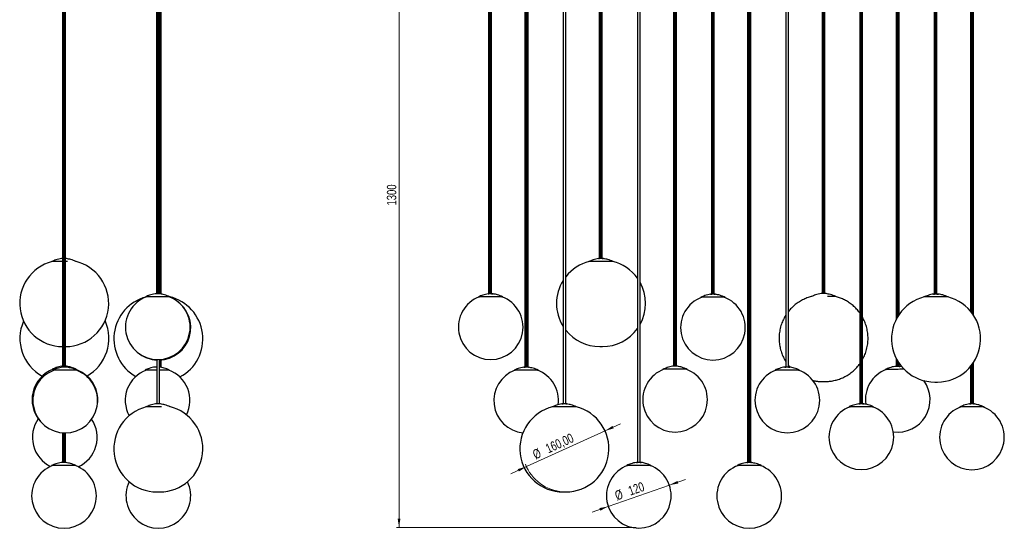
# Model space of a CAD drawing. Header units: millimetres. Extents: x 324 to 689, y 334 to 710.
# Tile 1 of 2: x 324 to 689, y 334 to 522. Entities that reach past the tile are written whole.
import ezdxf

# ---------------------------------------------------------------- set-up
doc = ezdxf.new("R2010")
doc.units = ezdxf.units.MM
doc.styles.add('SLDTEXTSTYLE0', font='TXT', dxfattribs={"width": 0.75})
doc.dimstyles.new('SLDDIMSTYLE0', dxfattribs={"dimtxt": 3.5, "dimasz": 3.302, "dimexe": 0, "dimexo": 0.0625, "dimgap": 0.875, "dimtad": 1, "dimdec": 0, "dimlfac": 5, "dimrnd": 1e-09, "dimzin": 12, "dimdsep": 46, "dimtxsty": 'SLDTEXTSTYLE0', "dimsah": 1, "dimcen": 0.09, "dimadec": 0, "dimazin": 3, "dimtfac": 1, "dimtdec": 0, "dimtofl": 0, "dimtmove": 0, "dimatfit": 3, "dimfxl": 0, "dimfrac": 2, "dimtolj": 1, "dimtzin": 12, "dimarcsym": 0})
doc.dimstyles.new('SLDDIMSTYLE2', dxfattribs={"dimtxt": 3.5, "dimasz": 3.302, "dimexe": 0, "dimexo": 0.0625, "dimgap": 0.875, "dimtad": 1, "dimdec": 0, "dimlfac": 5, "dimrnd": 1e-09, "dimzin": 12, "dimdsep": 46, "dimtxsty": 'SLDTEXTSTYLE0', "dimsah": 1, "dimcen": 0, "dimadec": 0, "dimazin": 3, "dimtfac": 1, "dimtmove": 0, "dimatfit": 3, "dimfxl": 0, "dimfrac": 2, "dimtolj": 1, "dimtzin": 12, "dimarcsym": 0})
doc.dimstyles.new('SLDDIMSTYLE3', dxfattribs={"dimtxt": 3.5, "dimasz": 3.302, "dimexe": 0, "dimexo": 0.0625, "dimgap": 0.875, "dimtad": 1, "dimlfac": 5, "dimrnd": 1e-09, "dimzin": 12, "dimdsep": 46, "dimtxsty": 'SLDTEXTSTYLE0', "dimsah": 1, "dimcen": 0, "dimadec": 0, "dimazin": 3, "dimtfac": 1, "dimtmove": 0, "dimatfit": 3, "dimfxl": 0, "dimfrac": 2, "dimtolj": 1, "dimtzin": 12, "dimarcsym": 0})

# ---------------------------------------------------------------- blocks, each defined once
blk = doc.blocks.new('_D')
at = {"color": 7, "linetype": 'Continuous', "lineweight": 0}
for p, q in [((489.4, 593.54), (464.04, 593.54)), ((465.04, 593.54), (465.04, 333.76)), ((552.95, 333.76), (464.04, 333.76))]:
    blk.add_line(p, q, dxfattribs=at)
at = {"color": 7, "linetype": 'Continuous', "lineweight": 18}
for points in [[(465.04, 593.54), (464.53, 590.24), (465.54, 590.24)], [(465.04, 333.76), (465.54, 337.06), (464.53, 337.06)]]:
    blk.add_solid(points, dxfattribs=at)
at = {"color": 7, "linetype": 'Continuous', "lineweight": 18, "insert": (460.52, 453.13), "char_height": 3.5, "attachment_point": 1, "rotation": 90, "style": 'SLDTEXTSTYLE0'}
blk.add_mtext('1300', dxfattribs=at)
blk = doc.blocks.new('_D_2')
at = {"color": 7, "linetype": 'Continuous', "lineweight": 0}
for p, q in [((565.28, 349.51), (571.28, 351.6)), ((542.62, 341.61), (565.28, 349.51)), ((542.62, 341.61), (536.63, 339.52))]:
    blk.add_line(p, q, dxfattribs=at)
at = {"color": 7, "linetype": 'Continuous', "lineweight": 18}
for points in [[(565.28, 349.51), (568.57, 350.11), (568.24, 351.07)], [(542.62, 341.61), (539.34, 341), (539.67, 340.04)]]:
    blk.add_solid(points, dxfattribs=at)
at = {"color": 7, "linetype": 'Continuous', "lineweight": 18, "char_height": 3.5, "attachment_point": 1, "rotation": 19.2185, "style": 'SLDTEXTSTYLE0'}
for s, insert in [('120', (549.67, 348.9)), ('%%c', (544.7, 347.11))]:
    blk.add_mtext(s, dxfattribs=dict(at, insert=insert))
blk = doc.blocks.new('_D_3')
at = {"color": 7, "linetype": 'Continuous', "lineweight": 0}
for p, q in [((512.28, 356.37), (541.42, 369.63)), ((541.42, 369.63), (547.2, 372.26)), ((512.28, 356.37), (506.5, 353.74))]:
    blk.add_line(p, q, dxfattribs=at)
at = {"color": 7, "linetype": 'Continuous', "lineweight": 18}
blk.add_arc((526.85, 363), 16.01, 200.8958, 266.4255, dxfattribs=at)
for points in [[(541.42, 369.63), (544.64, 370.53), (544.22, 371.46)], [(512.28, 356.37), (509.07, 355.46), (509.49, 354.54)]]:
    blk.add_solid(points, dxfattribs=at)
at = {"color": 7, "linetype": 'Continuous', "lineweight": 18, "char_height": 3.5, "attachment_point": 1, "rotation": 24.4703, "style": 'SLDTEXTSTYLE0'}
for s, insert in [('160,00', (518.96, 364.42)), ('%%c', (514.18, 362.19))]:
    blk.add_mtext(s, dxfattribs=dict(at, insert=insert))

msp = doc.modelspace()

# ---------------------------------------------------------------- linework, layer by layer
at = {"color": 7, "linetype": 'Continuous', "lineweight": 25}
for p, q in [((340.3096, 393.1985), (340.3096, 589.3385)), ((340.5109, 393.1985), (340.5109, 589.3385)), ((340.9118, 393.1985), (340.9118, 589.3385)), ((341.2774, 393.1985), (341.2774, 589.3385)), ((341.3935, 393.1985), (341.3935, 589.3385)), ((375.1665, 589.3385), (375.1665, 420.3806)), ((375.1762, 420.3806), (375.1762, 589.3385)), ((375.4082, 420.3806), (375.4082, 589.3385)), ((375.7865, 420.3806), (375.7865, 589.3385)), ((376.0894, 420.3806), (376.0894, 589.3385)), ((376.1395, 420.3806), (376.1395, 589.3385)), ((376.1492, 420.3806), (376.1492, 589.3385)), ((376.535, 420.3478), (376.535, 589.3385)), ((376.811, 420.287), (376.811, 589.3385)), ((498.3801, 420.3806), (498.3801, 589.3385)), ((498.6122, 420.3806), (498.6122, 589.3385)), ((498.9904, 420.3806), (498.9904, 589.3385)), ((499.2933, 420.3806), (499.2933, 589.3385)), ((499.3434, 420.3806), (499.3434, 589.3385)), ((511.8187, 393.1985), (511.8187, 589.3385)), ((512.02, 393.1985), (512.02, 589.3385)), ((512.4209, 393.1985), (512.4209, 589.3385)), ((512.7865, 393.1985), (512.7865, 589.3385)), ((512.9026, 393.1985), (512.9026, 589.3385)), ((525.9004, 589.3385), (525.9004, 379.602)), ((526.8831, 379.602), (526.8831, 589.3385)), ((539.3814, 433.4633), (539.3814, 589.3385)), ((539.5792, 433.4633), (539.5792, 589.3385)), ((539.9481, 433.4633), (539.9481, 589.3385)), ((540.2719, 433.4633), (540.2719, 589.3385)), ((540.361, 433.4633), (540.361, 589.3385)), ((553.4304, 589.3385), (553.4304, 357.9161)), ((554.4131, 357.9161), (554.4131, 589.3385)), ((566.9058, 393.5429), (566.9058, 589.3385)), ((567.0107, 393.5429), (567.0107, 589.3385)), ((567.3489, 393.5429), (567.3489, 589.3385)), ((567.7222, 393.5429), (567.7222, 589.3385)), ((567.912, 393.5429), (567.912, 589.3385)), ((580.9818, 420.2259), (580.9818, 589.3208)), ((581.2183, 420.2259), (581.2183, 589.3208)), ((581.5915, 420.2259), (581.5915, 589.3208)), ((581.8829, 420.2259), (581.8829, 589.3208)), ((581.9217, 420.2259), (581.9217, 589.3208)), ((594.4237, 357.8713), (594.4237, 589.3385)), ((594.6225, 357.8713), (594.6225, 589.3385)), ((595.0067, 357.8713), (595.0067, 589.3385)), ((595.3512, 357.8713), (595.3512, 589.3385)), ((595.4542, 357.8713), (595.4542, 589.3385)), ((608.4904, 589.3138), (608.4904, 393.271)), ((609.4731, 393.271), (609.4731, 589.3138)), ((622.0229, 420.5001), (622.0229, 589.3385)), ((622.2618, 420.5001), (622.2618, 589.3385)), ((622.6408, 420.5001), (622.6408, 589.3385)), ((622.9379, 420.5001), (622.9379, 589.3385)), ((622.9791, 420.5001), (622.9791, 589.3385)), ((635.9923, 379.649), (635.9923, 589.3385)), ((635.9953, 379.649), (635.9953, 589.3385)), ((636.2755, 379.649), (636.2755, 589.3385)), ((636.6688, 379.649), (636.6688, 589.3385)), ((636.9449, 379.649), (636.9449, 589.3385)), ((649.5362, 411.1906), (649.5362, 589.3341)), ((649.7905, 411.6542), (649.7905, 589.3341)), ((650.1824, 412.3051), (650.1824, 589.3341)), ((650.4824, 412.7603), (650.4824, 589.3341)), ((650.5147, 412.8073), (650.5147, 589.3341)), ((663.5673, 420.3297), (663.5673, 589.3385)), ((663.8033, 420.3297), (663.8033, 589.3385)), ((664.179, 420.3297), (664.179, 589.3385)), ((664.4743, 420.3297), (664.4743, 589.3385)), ((664.5162, 420.3297), (664.5162, 589.3385)), ((677.0199, 413.9222), (677.0199, 589.3385)), ((677.2194, 413.6759), (677.2194, 589.3385)), ((677.6018, 413.174), (677.6018, 589.3385)), ((677.9433, 412.6885), (677.9433, 589.3385)), ((678.0437, 412.538), (678.0437, 589.3385)), ((340.3426, 432.3633), (336.2666, 432.3633)), ((340.3096, 433.4633), (339.8566, 433.4633)), ((341.6766, 433.4633), (341.3935, 433.4633)), ((342.0786, 432.3633), (341.3935, 432.3633)), ((376.386, 420.3806), (374.566, 420.3806)), ((622.7516, 420.5001), (621.5589, 420.5001)), ((623.3789, 420.5001), (622.7516, 420.5001)), ((379.976, 419.2806), (370.976, 419.2806)), ((371.3139, 419.2806), (371.1859, 419.2297)), ((371.2859, 419.2297), (371.1859, 419.2297)), ((380.2053, 419.1259), (379.9976, 419.214)), ((380.1044, 419.2643), (380.0455, 419.2893)), ((380.2053, 419.1259), (380.1213, 419.1259)), ((618.1644, 419.4001), (617.9689, 419.4001)), ((626.9689, 419.4001), (623.8667, 419.4001)), ((539.4593, 400.85), (540.443, 400.85)), ((375.1665, 396.0283), (375.1665, 379.602)), ((376.1492, 379.602), (376.1492, 396.0353)), ((376.535, 393.2217), (376.535, 395.8892)), ((376.811, 393.1609), (376.811, 395.9093)), ((649.5362, 393.5148), (649.5362, 396.2586)), ((649.7905, 393.517), (649.7905, 395.7949)), ((650.1824, 393.5204), (650.1824, 395.144)), ((650.4824, 393.523), (650.4824, 394.6889)), ((650.5147, 393.5233), (650.5147, 394.6419)), ((677.9433, 379.5796), (677.9433, 394.7607)), ((678.0437, 379.5796), (678.0437, 394.9111)), ((337.5133, 392.4429), (336.3578, 392.4429)), ((345.6539, 392.0985), (336.6539, 392.0985)), ((340.3096, 393.5429), (339.9478, 393.5429)), ((342.0639, 393.1985), (340.2439, 393.1985)), ((341.7678, 393.5429), (341.3935, 393.5429)), ((345.3578, 392.4429), (344.859, 392.4429)), ((375.1665, 392.171), (370.9008, 392.171)), ((375.1665, 393.271), (374.4908, 393.271)), ((376.3108, 393.271), (376.1492, 393.271)), ((379.9008, 392.171), (376.1492, 392.171)), ((568.8067, 392.4429), (562.9089, 392.4429)), ((567.6916, 393.5429), (566.4989, 393.5429)), ((568.3189, 393.5429), (567.6916, 393.5429)), ((571.9089, 392.4429), (568.8067, 392.4429)), ((651.5194, 393.3684), (650.775, 393.5256)), ((677.0199, 379.5796), (677.0199, 393.527)), ((677.2194, 379.5796), (677.2194, 393.7732)), ((677.6018, 379.5796), (677.6018, 394.2751)), ((663.6966, 387.7165), (664.6803, 387.7165)), ((376.9968, 378.502), (371.1848, 378.502)), ((376.5948, 379.602), (374.7748, 379.602)), ((340.3426, 357.8713), (340.3426, 368.8738)), ((340.5414, 357.8713), (340.5414, 368.8604)), ((340.9256, 357.8713), (340.9256, 368.8438)), ((341.2701, 357.8713), (341.2701, 368.8394)), ((341.3731, 357.8713), (341.3731, 368.84)), ((341.6138, 357.8713), (339.7938, 357.8713)), ((345.2038, 356.7713), (336.2038, 356.7713)), ((375.2893, 346.9887), (376.273, 346.9887)), ((525.8703, 346.9887), (526.854, 346.9887))]:
    msp.add_line(p, q, dxfattribs=at)
at = {"color": 7, "linetype": 'Continuous', "lineweight": 25, "flags": 128}
for points in [[(541.349, 432.3633), (540.8019, 432.3633), (540.2413, 432.3633), (539.6762, 432.3633), (539.1155, 432.3633), (538.5679, 432.3633), (538.0421, 432.3633), (537.5464, 432.3633), (537.0887, 432.3633), (536.676, 432.3633), (536.3151, 432.3633), (536.0115, 432.3633), (535.77, 432.3633), (535.5945, 432.3633), (535.4876, 432.3633), (535.4512, 432.3633), (535.4512, 432.3633)], [(540.2339, 433.4633), (539.9787, 433.4633), (539.7213, 433.4633), (539.4826, 433.4633), (539.2818, 433.4633), (539.1352, 433.4633), (539.0548, 433.4633), (539.0469, 433.4633), (539.1124, 433.4633), (539.2457, 433.4633), (539.3814, 433.4633)], [(540.361, 433.4633), (540.4198, 433.4633), (540.6206, 433.4633), (540.7671, 433.4633), (540.8476, 433.4633), (540.8554, 433.4633), (540.79, 433.4633), (540.6566, 433.4633), (540.4661, 433.4633), (540.2339, 433.4633)], [(544.424, 432.3633), (544.4512, 432.3633), (544.4166, 432.3633), (544.3117, 432.3633), (544.138, 432.3633), (543.8982, 432.3633), (543.5962, 432.3633), (543.2368, 432.3633), (542.8255, 432.3633), (542.3688, 432.3633), (541.8741, 432.3633), (541.349, 432.3633)], [(499.3184, 420.3806), (499.0633, 420.3806), (498.8059, 420.3806), (498.5671, 420.3806), (498.3663, 420.3806), (498.2198, 420.3806), (498.1393, 420.3806), (498.1315, 420.3806), (498.1969, 420.3806), (498.3303, 420.3806), (498.3801, 420.3806)], [(499.3434, 420.3806), (499.5043, 420.3806), (499.7051, 420.3806), (499.8517, 420.3806), (499.9321, 420.3806), (499.94, 420.3806), (499.8745, 420.3806), (499.7412, 420.3806), (499.5506, 420.3806), (499.3184, 420.3806)], [(581.7368, 420.2259), (581.4816, 420.2259), (581.2243, 420.2259), (580.9855, 420.2259), (580.7847, 420.2259), (580.6382, 420.2259), (580.5577, 420.2259), (580.5499, 420.2259), (580.6153, 420.2259), (580.7487, 420.2259), (580.9392, 420.2259), (580.9818, 420.2259)], [(581.9217, 420.2259), (581.9227, 420.2259), (582.1235, 420.2259), (582.2701, 420.2259), (582.3505, 420.2259), (582.3584, 420.2259), (582.2929, 420.2259), (582.1596, 420.2259), (581.969, 420.2259), (581.7368, 420.2259)], [(664.4711, 420.3297), (664.216, 420.3297), (663.9586, 420.3297), (663.7198, 420.3297), (663.519, 420.3297), (663.3725, 420.3297), (663.292, 420.3297), (663.2842, 420.3297), (663.3496, 420.3297), (663.483, 420.3297), (663.5673, 420.3297)], [(664.5162, 420.3297), (664.657, 420.3297), (664.8578, 420.3297), (665.0044, 420.3297), (665.0848, 420.3297), (665.0927, 420.3297), (665.0273, 420.3297), (664.8939, 420.3297), (664.7033, 420.3297), (664.4711, 420.3297)], [(500.4336, 419.2806), (499.8864, 419.2806), (499.3259, 419.2806), (498.7608, 419.2806), (498.2, 419.2806), (497.6524, 419.2806), (497.1266, 419.2806), (496.6309, 419.2806), (496.1732, 419.2806), (495.7606, 419.2806), (495.3996, 419.2806), (495.096, 419.2806), (494.8545, 419.2806), (494.679, 419.2806), (494.5722, 419.2806), (494.5357, 419.2806), (494.5703, 419.2806), (494.6752, 419.2806), (494.8489, 419.2806), (494.8846, 419.2806)], [(503.1868, 419.2806), (503.2169, 419.2806), (503.3925, 419.2806), (503.4993, 419.2806), (503.5357, 419.2806), (503.5012, 419.2806), (503.3962, 419.2806), (503.2225, 419.2806), (502.9828, 419.2806), (502.6808, 419.2806), (502.3213, 419.2806), (501.91, 419.2806), (501.4534, 419.2806), (500.9586, 419.2806), (500.4336, 419.2806)], [(582.8519, 419.1259), (582.3048, 419.1259), (581.7443, 419.1259), (581.1792, 419.1259), (580.6184, 419.1259), (580.0708, 419.1259), (579.545, 419.1259), (579.0493, 419.1259), (578.5916, 419.1259), (578.179, 419.1259), (577.818, 419.1259), (577.5144, 419.1259), (577.2729, 419.1259), (577.0974, 419.1259), (576.9906, 419.1259), (576.9541, 419.1259), (576.9887, 419.1259), (577.0936, 419.1259), (577.2673, 419.1259), (577.303, 419.1259)], [(585.6052, 419.1259), (585.6353, 419.1259), (585.8108, 419.1259), (585.9177, 419.1259), (585.9541, 419.1259), (585.9196, 419.1259), (585.8146, 419.1259), (585.6409, 419.1259), (585.4012, 419.1259), (585.0992, 419.1259), (584.7397, 419.1259), (584.3284, 419.1259), (583.8718, 419.1259), (583.377, 419.1259), (582.8519, 419.1259)], [(665.5863, 419.2297), (665.0391, 419.2297), (664.4786, 419.2297), (663.9135, 419.2297), (663.3527, 419.2297), (662.8051, 419.2297), (662.2793, 419.2297), (661.7837, 419.2297), (661.3259, 419.2297), (660.9133, 419.2297), (660.5523, 419.2297), (660.2487, 419.2297), (660.0073, 419.2297), (659.8317, 419.2297), (659.7249, 419.2297), (659.6884, 419.2297), (659.6884, 419.2297)], [(668.6613, 419.2297), (668.6884, 419.2297), (668.6539, 419.2297), (668.5489, 419.2297), (668.3752, 419.2297), (668.1355, 419.2297), (667.8335, 419.2297), (667.474, 419.2297), (667.0627, 419.2297), (666.6061, 419.2297), (666.1113, 419.2297), (665.5863, 419.2297)], [(513.5942, 392.0985), (513.0471, 392.0985), (512.4865, 392.0985), (511.9214, 392.0985), (511.3606, 392.0985), (510.813, 392.0985), (510.2872, 392.0985), (509.7916, 392.0985), (509.3338, 392.0985), (508.9212, 392.0985), (508.5603, 392.0985), (508.2567, 392.0985), (508.0152, 392.0985), (507.8396, 392.0985), (507.7328, 392.0985), (507.6964, 392.0985), (507.7309, 392.0985), (507.8358, 392.0985), (508.0096, 392.0985), (508.0452, 392.0985)], [(512.479, 393.1985), (512.2239, 393.1985), (511.9665, 393.1985), (511.7278, 393.1985), (511.527, 393.1985), (511.3804, 393.1985), (511.2999, 393.1985), (511.2921, 393.1985), (511.3575, 393.1985), (511.4909, 393.1985), (511.6814, 393.1985), (511.8187, 393.1985)], [(512.9026, 393.1985), (513.0123, 393.1985), (513.0928, 393.1985), (513.1006, 393.1985), (513.0352, 393.1985), (512.9018, 393.1985), (512.7113, 393.1985), (512.479, 393.1985)], [(516.3475, 392.0985), (516.3775, 392.0985), (516.5531, 392.0985), (516.6599, 392.0985), (516.6963, 392.0985), (516.6618, 392.0985), (516.5569, 392.0985), (516.3831, 392.0985), (516.1434, 392.0985), (515.8414, 392.0985), (515.4819, 392.0985), (515.0706, 392.0985), (514.614, 392.0985), (514.1193, 392.0985), (513.5942, 392.0985)], [(610.4351, 392.171), (609.888, 392.171), (609.3275, 392.171), (608.7624, 392.171), (608.2016, 392.171), (607.654, 392.171), (607.1282, 392.171), (606.6325, 392.171), (606.1748, 392.171), (605.7622, 392.171), (605.4012, 392.171), (605.0976, 392.171), (604.8561, 392.171), (604.6806, 392.171), (604.5738, 392.171), (604.5373, 392.171), (604.5719, 392.171), (604.6768, 392.171), (604.8505, 392.171), (604.8862, 392.171)], [(609.32, 393.271), (609.0649, 393.271), (608.8075, 393.271), (608.5687, 393.271), (608.3679, 393.271), (608.2214, 393.271), (608.1409, 393.271), (608.1331, 393.271), (608.1985, 393.271), (608.3319, 393.271), (608.4904, 393.271)], [(609.4731, 393.271), (609.5059, 393.271), (609.7067, 393.271), (609.8533, 393.271), (609.9337, 393.271), (609.9416, 393.271), (609.8761, 393.271), (609.7428, 393.271), (609.5522, 393.271), (609.32, 393.271)], [(613.1884, 392.171), (613.2185, 392.171), (613.394, 392.171), (613.5009, 392.171), (613.5373, 392.171), (613.5028, 392.171), (613.3978, 392.171), (613.2241, 392.171), (612.9844, 392.171), (612.6824, 392.171), (612.3229, 392.171), (611.9116, 392.171), (611.455, 392.171), (610.9602, 392.171), (610.4351, 392.171)], [(651.2724, 392.4299), (650.7253, 392.4251), (650.1648, 392.4202), (649.5997, 392.4153), (649.0389, 392.4104), (648.4913, 392.4056), (647.9656, 392.401), (647.4699, 392.3967), (647.0122, 392.3927), (646.5996, 392.3891), (646.2386, 392.386), (645.935, 392.3833), (645.6936, 392.3812), (645.518, 392.3797), (645.4112, 392.3787), (645.3748, 392.3784), (645.4093, 392.3787), (645.5143, 392.3796), (645.688, 392.3812), (645.7236, 392.3815)], [(650.1477, 393.5201), (649.8925, 393.5179), (649.6352, 393.5157), (649.3964, 393.5136), (649.1956, 393.5118), (649.0491, 393.5105), (648.9686, 393.5098), (648.9608, 393.5098), (648.9612, 393.5098)], [(650.5147, 393.5233), (650.5344, 393.5235), (650.6809, 393.5248), (650.7614, 393.5255), (650.7692, 393.5255), (650.7038, 393.525), (650.5704, 393.5238), (650.3799, 393.5221), (650.1477, 393.5201)], [(652.3432, 392.4392), (652.2922, 392.4388), (651.7974, 392.4345), (651.2724, 392.4299)], [(527.76, 378.502), (527.2128, 378.502), (526.6523, 378.502), (526.0872, 378.502), (525.5264, 378.502), (524.9788, 378.502), (524.453, 378.502), (523.9574, 378.502), (523.4996, 378.502), (523.087, 378.502), (522.726, 378.502), (522.4224, 378.502), (522.181, 378.502), (522.0054, 378.502), (521.8986, 378.502), (521.8621, 378.502), (521.8621, 378.502)], [(526.6448, 379.602), (526.3897, 379.602), (526.1323, 379.602), (525.8935, 379.602), (525.6927, 379.602), (525.5462, 379.602), (525.4657, 379.602), (525.4579, 379.602), (525.5233, 379.602), (525.6567, 379.602), (525.8472, 379.602), (525.9004, 379.602)], [(526.8831, 379.602), (527.0315, 379.602), (527.1781, 379.602), (527.2585, 379.602), (527.2664, 379.602), (527.201, 379.602), (527.0676, 379.602), (526.8771, 379.602), (526.6448, 379.602)], [(530.835, 378.502), (530.8621, 378.502), (530.8276, 378.502), (530.7227, 378.502), (530.5489, 378.502), (530.3092, 378.502), (530.0072, 378.502), (529.6477, 378.502), (529.2364, 378.502), (528.7798, 378.502), (528.285, 378.502), (527.76, 378.502)], [(637.8714, 378.549), (637.3243, 378.549), (636.7638, 378.549), (636.1987, 378.549), (635.6379, 378.549), (635.0903, 378.549), (634.5645, 378.549), (634.0688, 378.549), (633.6111, 378.549), (633.1985, 378.549), (632.8375, 378.549), (632.5339, 378.549), (632.2924, 378.549), (632.1169, 378.549), (632.0101, 378.549), (631.9736, 378.549), (632.0082, 378.549), (632.1131, 378.549), (632.2868, 378.549), (632.3225, 378.549)], [(636.7563, 379.649), (636.5011, 379.649), (636.2438, 379.649), (636.005, 379.649), (635.8042, 379.649), (635.6577, 379.649), (635.5772, 379.649), (635.5694, 379.649), (635.6348, 379.649), (635.7682, 379.649), (635.9587, 379.649), (635.9923, 379.649)], [(636.9449, 379.649), (637.143, 379.649), (637.2896, 379.649), (637.37, 379.649), (637.3779, 379.649), (637.3124, 379.649), (637.1791, 379.649), (636.9885, 379.649), (636.7563, 379.649)], [(640.6247, 378.549), (640.6548, 378.549), (640.8303, 378.549), (640.9372, 378.549), (640.9736, 378.549), (640.9391, 378.549), (640.8341, 378.549), (640.6604, 378.549), (640.4207, 378.549), (640.1187, 378.549), (639.7592, 378.549), (639.3479, 378.549), (638.8913, 378.549), (638.3965, 378.549), (637.8714, 378.549)], [(678.893, 378.4796), (678.3459, 378.4796), (677.7853, 378.4796), (677.2202, 378.4796), (676.6595, 378.4796), (676.1119, 378.4796), (675.5861, 378.4796), (675.0904, 378.4796), (674.6327, 378.4796), (674.22, 378.4796), (673.8591, 378.4796), (673.5555, 378.4796), (673.314, 378.4796), (673.1385, 378.4796), (673.0316, 378.4796), (672.9952, 378.4796), (673.0297, 378.4796), (673.1347, 378.4796), (673.3084, 378.4796), (673.3441, 378.4796)], [(677.7779, 379.5796), (677.5227, 379.5796), (677.2653, 379.5796), (677.0266, 379.5796), (676.8258, 379.5796), (676.6792, 379.5796), (676.5988, 379.5796), (676.5909, 379.5796), (676.6564, 379.5796), (676.7897, 379.5796), (676.9803, 379.5796), (677.0199, 379.5796)], [(678.0437, 379.5796), (678.1646, 379.5796), (678.3111, 379.5796), (678.3916, 379.5796), (678.3994, 379.5796), (678.334, 379.5796), (678.2006, 379.5796), (678.0101, 379.5796), (677.7779, 379.5796)], [(681.6463, 378.4796), (681.6764, 378.4796), (681.8519, 378.4796), (681.9587, 378.4796), (681.9952, 378.4796), (681.9606, 378.4796), (681.8557, 378.4796), (681.682, 378.4796), (681.4422, 378.4796), (681.1402, 378.4796), (680.7808, 378.4796), (680.3695, 378.4796), (679.9128, 378.4796), (679.4181, 378.4796), (678.893, 378.4796)], [(554.2364, 357.9161), (553.9812, 357.9161), (553.7238, 357.9161), (553.4851, 357.9161), (553.2843, 357.9161), (553.1377, 357.9161), (553.0573, 357.9161), (553.0494, 357.9161), (553.1149, 357.9161), (553.2482, 357.9161), (553.4304, 357.9161)], [(554.4131, 357.9161), (554.4223, 357.9161), (554.6231, 357.9161), (554.7696, 357.9161), (554.8501, 357.9161), (554.8579, 357.9161), (554.7925, 357.9161), (554.6591, 357.9161), (554.4686, 357.9161), (554.2364, 357.9161)], [(595.1841, 357.8713), (594.9289, 357.8713), (594.6716, 357.8713), (594.4328, 357.8713), (594.232, 357.8713), (594.0855, 357.8713), (594.005, 357.8713), (593.9972, 357.8713), (594.0626, 357.8713), (594.196, 357.8713), (594.3865, 357.8713), (594.4237, 357.8713)], [(595.4542, 357.8713), (595.5708, 357.8713), (595.7174, 357.8713), (595.7978, 357.8713), (595.8057, 357.8713), (595.7402, 357.8713), (595.6069, 357.8713), (595.4163, 357.8713), (595.1841, 357.8713)], [(555.3515, 356.8161), (554.8044, 356.8161), (554.2438, 356.8161), (553.6787, 356.8161), (553.118, 356.8161), (552.5704, 356.8161), (552.0446, 356.8161), (551.5489, 356.8161), (551.0912, 356.8161), (550.6785, 356.8161), (550.3176, 356.8161), (550.014, 356.8161), (549.7725, 356.8161), (549.597, 356.8161), (549.4901, 356.8161), (549.4537, 356.8161), (549.4882, 356.8161), (549.5932, 356.8161), (549.7669, 356.8161), (549.8026, 356.8161)], [(558.1048, 356.8161), (558.1349, 356.8161), (558.3104, 356.8161), (558.4172, 356.8161), (558.4537, 356.8161), (558.4192, 356.8161), (558.3142, 356.8161), (558.1405, 356.8161), (557.9007, 356.8161), (557.5987, 356.8161), (557.2393, 356.8161), (556.828, 356.8161), (556.3713, 356.8161), (555.8766, 356.8161), (555.3515, 356.8161)], [(596.2992, 356.7713), (595.7521, 356.7713), (595.1916, 356.7713), (594.6265, 356.7713), (594.0657, 356.7713), (593.5181, 356.7713), (592.9923, 356.7713), (592.4966, 356.7713), (592.0389, 356.7713), (591.6263, 356.7713), (591.2653, 356.7713), (590.9617, 356.7713), (590.7202, 356.7713), (590.5447, 356.7713), (590.4379, 356.7713), (590.4014, 356.7713), (590.4359, 356.7713), (590.5409, 356.7713), (590.7146, 356.7713), (590.7503, 356.7713)], [(599.0525, 356.7713), (599.0826, 356.7713), (599.2581, 356.7713), (599.365, 356.7713), (599.4014, 356.7713), (599.3669, 356.7713), (599.2619, 356.7713), (599.0882, 356.7713), (598.8485, 356.7713), (598.5465, 356.7713), (598.187, 356.7713), (597.7757, 356.7713), (597.3191, 356.7713), (596.8243, 356.7713), (596.2992, 356.7713)]]:
    msp.add_lwpolyline(points, dxfattribs=at)
at = {"color": 7, "linetype": 'Continuous', "lineweight": 25}
for centre, radius, start, end in [((340.3712, 416.8581), 16.0081, 104.39986, 269.779623), ((341.3549, 416.8581), 16.0081, 270.138387, 76.872524), ((539.4593, 416.8581), 16.0081, 103.968869, 141.777897), ((540.443, 416.8581), 16.0081, 35.776626, 76.125363), ((539.4593, 416.8581), 16.0081, 147.887492, 212.112508), ((540.443, 416.8581), 16.0081, 330.772756, 29.227244), ((375.2904, 403.7246), 16.0081, 104.666434, 240.546181), ((375.5724, 408.0215), 12, 110.238363, 69.76168), ((375.8017, 407.8667), 12, 271.659172, 56.648084), ((376.2741, 403.7246), 16.0081, 297.988156, 76.915633), ((499.0357, 408.0215), 12, 110.238375, 69.76169), ((581.4541, 407.8667), 12, 110.238342, 69.761658), ((663.6966, 403.7246), 16.0081, 103.968869, 270), ((664.6803, 403.7246), 16.0081, 270, 76.125363), ((340.4624, 403.8949), 16.0081, 156.517879, 240.99585), ((341.4461, 403.8949), 16.0081, 299.004159, 24.288401), ((539.4593, 416.8581), 16.0081, 218.222103, 270), ((540.443, 416.8581), 16.0081, 270, 324.223374), ((375.8017, 407.8667), 12, 235.327387, 266.965488), ((340.9542, 381.1838), 12, 110.238342, 221.774403), ((341.2504, 380.8394), 12, 110.238363, 69.76168), ((340.9542, 381.1838), 12, 39.605579, 69.761658), ((375.4972, 380.9119), 12, 110.238363, 208.376544), ((375.4972, 380.9119), 12, 333.380749, 69.76168), ((512.1964, 380.8394), 12, 110.238355, 264.232625), ((512.1964, 380.8394), 12, 352.614135, 69.761672), ((567.4089, 381.1838), 12, 110.238342, 69.761658), ((609.0373, 380.9119), 12, 110.238346, 69.761664), ((649.9729, 381.159), 12, 110.738375, 188.004663), ((341.3078, 381.159), 12, 349.035371, 47.521358), ((649.9729, 381.159), 12, 262.026514, 36.115941), ((375.2893, 362.9968), 16.0081, 104.39986, 270), ((376.273, 362.9968), 16.0081, 270, 76.872524), ((525.8703, 362.9968), 16.0081, 103.968869, 270), ((526.854, 362.9968), 16.0081, 270, 76.125363), ((636.4736, 367.2898), 12, 110.238365, 69.76168), ((677.4952, 367.2204), 12, 110.238342, 69.761658), ((341.09, 367.2204), 12, 144.977323, 244.00367), ((341.09, 367.2204), 12, 294.466647, 33.901189), ((340.8002, 345.5121), 12, 110.238363, 69.76168), ((553.9537, 345.5569), 12, 110.238342, 69.761658), ((594.9014, 345.5121), 12, 110.238357, 69.761642), ((375.7754, 345.5569), 12, 154.283843, 25.679397)]:
    msp.add_arc(centre, radius, start, end, dxfattribs=at)
for points, knots in [([(339.8566, 433.4633), (339.5089, 433.4007), (338.816, 433.276), (337.6042, 432.9369), (336.774, 432.5809), (336.2666, 432.3633)], [0, 0, 0, 0, 0.28133275, 0.56071398, 1, 1, 1, 1]), ([(345.1851, 432.3978), (344.8906, 432.5281), (344.2755, 432.8002), (343.1093, 433.1875), (342.2207, 433.3585), (341.6766, 433.4633)], [0, 0, 0, 0, 0.26266135, 0.54845946, 1, 1, 1, 1]), ([(539.0412, 433.4633), (538.6935, 433.4007), (538.0005, 433.276), (536.7887, 432.9369), (535.9586, 432.5809), (535.4512, 432.3633)], [0, 0, 0, 0, 0.281332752, 0.56071398, 1, 1, 1, 1]), ([(544.4512, 432.3633), (544.1297, 432.5057), (543.4879, 432.7902), (542.294, 433.1878), (541.4054, 433.3587), (540.8612, 433.4633)], [0, 0, 0, 0, 0.27999084, 0.55907191, 1, 1, 1, 1]), ([(374.566, 420.3806), (374.2183, 420.318), (373.5254, 420.1933), (372.3136, 419.8542), (371.4834, 419.4982), (370.976, 419.2806)], [0, 0, 0, 0, 0.28133275, 0.56071398, 1, 1, 1, 1]), ([(379.976, 419.2806), (379.6546, 419.4231), (379.0128, 419.7075), (377.8189, 420.1051), (376.9302, 420.276), (376.386, 420.3806)], [0, 0, 0, 0, 0.27999084, 0.55907191, 1, 1, 1, 1]), ([(498.1257, 420.3806), (497.778, 420.318), (497.0851, 420.1933), (495.8733, 419.8542), (495.0431, 419.4982), (494.5357, 419.2806)], [0, 0, 0, 0, 0.281332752, 0.56071398, 1, 1, 1, 1]), ([(503.5357, 419.2806), (503.2143, 419.4231), (502.5725, 419.7075), (501.3786, 420.1051), (500.4899, 420.276), (499.9457, 420.3806)], [0, 0, 0, 0, 0.27999084, 0.55907191, 1, 1, 1, 1]), ([(580.5441, 420.2259), (580.1964, 420.1633), (579.5035, 420.0386), (578.2917, 419.6995), (577.4615, 419.3435), (576.9541, 419.1259)], [0, 0, 0, 0, 0.28133275, 0.56071398, 1, 1, 1, 1]), ([(585.9541, 419.1259), (585.6327, 419.2683), (584.9908, 419.5528), (583.797, 419.9504), (582.9083, 420.1213), (582.3641, 420.2259)], [0, 0, 0, 0, 0.27999084, 0.55907191, 1, 1, 1, 1]), ([(621.5589, 420.5001), (621.2112, 420.4375), (620.5183, 420.3127), (619.3065, 419.9737), (618.4763, 419.6177), (617.9689, 419.4001)], [0, 0, 0, 0, 0.28133275, 0.56071398, 1, 1, 1, 1]), ([(626.9689, 419.4001), (626.6475, 419.5425), (626.0057, 419.827), (624.8118, 420.2246), (623.9231, 420.3954), (623.3789, 420.5001)], [0, 0, 0, 0, 0.27999084, 0.55907191, 1, 1, 1, 1]), ([(663.2784, 420.3297), (662.9308, 420.2672), (662.2378, 420.1424), (661.026, 419.8033), (660.1959, 419.4473), (659.6884, 419.2297)], [0, 0, 0, 0, 0.281332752, 0.56071398, 1, 1, 1, 1]), ([(668.6884, 419.2297), (668.367, 419.3722), (667.7252, 419.6566), (666.5313, 420.0543), (665.6426, 420.2251), (665.0984, 420.3297)], [0, 0, 0, 0, 0.27999084, 0.55907191, 1, 1, 1, 1]), ([(618.1294, 419.4304), (617.9266, 419.379), (617.4549, 419.2595), (616.7158, 419.0208), (615.9064, 418.7162), (615.0923, 418.3561), (614.2847, 417.9435), (613.4921, 417.4797), (612.7208, 416.9666), (611.976, 416.4059), (611.2615, 415.8002), (610.5826, 415.1503), (609.9822, 414.5126), (609.6289, 414.0756), (609.4731, 413.8829)], [0, 0, 0, 0, 0.059934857, 0.139438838, 0.222441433, 0.307679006, 0.394418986, 0.482195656, 0.57070958, 0.65976291, 0.749221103, 0.838990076, 0.929002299, 1, 1, 1, 1]), ([(635.9923, 413.183), (635.8604, 413.3668), (635.55, 413.7998), (635.0134, 414.4417), (634.3959, 415.11), (633.7474, 415.7343), (633.0734, 416.3148), (632.3775, 416.85), (631.6639, 417.3396), (630.9369, 417.7829), (630.2011, 418.18), (629.4612, 418.5311), (628.7228, 418.8372), (627.9911, 419.0976), (627.3438, 419.2982), (626.938, 419.3982), (626.7755, 419.4383)], [0, 0, 0, 0, 0.05964728, 0.14042047, 0.22037495, 0.2994596, 0.37761261, 0.45475935, 0.5308096, 0.60565406, 0.67915959, 0.75116308, 0.82146311, 0.8898089, 0.95588526, 1, 1, 1, 1]), ([(608.4904, 412.5059), (608.417, 412.394), (608.1703, 412.0177), (607.8003, 411.3455), (607.3813, 410.4935), (607.0029, 409.5837), (606.6706, 408.6214), (606.3947, 407.6112), (606.1869, 406.5938), (606.0464, 405.5745), (605.972, 404.5571), (605.9623, 403.5454), (606.0157, 402.5432), (606.1307, 401.5541), (606.3053, 400.5816), (606.5376, 399.6291), (606.8251, 398.6996), (607.166, 397.7967), (607.5558, 396.9218), (607.9991, 396.0824), (608.3124, 395.5328), (608.4897, 395.2725), (608.4904, 395.2714)], [0, 0, 0, 0, 0.02205231, 0.07415852, 0.12631518, 0.17851406, 0.23646166, 0.29400623, 0.35100636, 0.40749455, 0.46349987, 0.519045, 0.57414729, 0.62881952, 0.68307047, 0.73690538, 0.79032611, 0.84333134, 0.89591659, 0.94807416, 0.99979295, 1, 1, 1, 1]), ([(636.9449, 396.1179), (637.0319, 396.2723), (637.2743, 396.7025), (637.6172, 397.4377), (637.9893, 398.3493), (638.3113, 399.3142), (638.5774, 400.3255), (638.7754, 401.3434), (638.9063, 402.3627), (638.9607, 403.214), (638.9739, 404.0421), (638.9494, 404.8637), (638.8605, 405.8411), (638.7095, 406.8207), (638.5002, 407.7816), (638.2343, 408.7206), (637.9154, 409.635), (637.5416, 410.5196), (637.2176, 411.1993), (637.002, 411.5737), (636.9449, 411.6729)], [0, 0, 0, 0, 0.03271775, 0.09115059, 0.14962941, 0.2144502, 0.27881864, 0.34258349, 0.4057801, 0.46843991, 0.49997106, 0.55867779, 0.62011466, 0.68107343, 0.74156429, 0.80159079, 0.86115288, 0.92024695, 0.97886585, 1, 1, 1, 1]), ([(618.4974, 388.2723), (618.5475, 388.2603), (618.8144, 388.1964), (619.2888, 388.1112), (619.8997, 388.0182), (620.4556, 387.9565), (620.9409, 387.9183), (621.3399, 387.8982), (621.6377, 387.8898), (621.8306, 387.8873), (621.9292, 387.8869), (621.967, 387.8868), (621.975, 387.8868), (621.9757, 387.8868), (621.9761, 387.8868), (621.9765, 387.8868), (621.9768, 387.8868), (621.9777, 387.8868), (621.9849, 387.8868), (622.0318, 387.8868), (622.1481, 387.8868), (622.3052, 387.8868), (622.4833, 387.8868), (622.6595, 387.8868), (622.8112, 387.8868), (622.919, 387.8868), (622.9546, 387.8868), (622.9601, 387.8868), (622.9608, 387.8868), (622.9611, 387.8868), (622.9614, 387.8868), (622.9621, 387.8868), (622.9629, 387.8868), (622.966, 387.8868), (622.9725, 387.8868), (622.9854, 387.8868), (623.0101, 387.8869), (623.0594, 387.8871), (623.158, 387.8879), (623.3552, 387.891), (623.7485, 387.9035), (624.3332, 387.9405), (625.0827, 388.0215), (625.9082, 388.1523), (626.7393, 388.3313), (627.559, 388.5543), (628.3519, 388.8138), (629.1631, 389.1284), (629.9768, 389.4968), (630.7825, 389.9178), (631.572, 390.3897), (632.3393, 390.9107), (633.0796, 391.4787), (633.7884, 392.0919), (634.4629, 392.7473), (635.0973, 393.4447), (635.6095, 394.0657), (635.8915, 394.4665), (635.9923, 394.6096)], [0, 0, 0, 0, 0.00762474, 0.04061427, 0.07127133, 0.099069, 0.12334363, 0.1433077, 0.15816619, 0.16746939, 0.17175878, 0.1728871, 0.17295401, 0.17299458, 0.17303217, 0.17308859, 0.17320547, 0.17357865, 0.17660542, 0.18542192, 0.19412062, 0.2028159, 0.21151098, 0.22020604, 0.22890111, 0.23759629, 0.24629211, 0.24751607, 0.24812823, 0.24843464, 0.2485896, 0.24864301, 0.24868804, 0.24876041, 0.24911729, 0.24963866, 0.2506813, 0.25276656, 0.25693686, 0.26527581, 0.28194046, 0.31516431, 0.35194841, 0.39345645, 0.43879339, 0.47768288, 0.51911956, 0.56219626, 0.60635548, 0.65124374, 0.69663758, 0.74239268, 0.78841323, 0.8346338, 0.88100842, 0.92750397, 0.97409599, 1, 1, 1, 1]), ([(339.9478, 393.5429), (339.6001, 393.4804), (338.9072, 393.3556), (337.6954, 393.0165), (336.8652, 392.6605), (336.3578, 392.4429)], [0, 0, 0, 0, 0.281332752, 0.56071398, 1, 1, 1, 1]), ([(340.2439, 393.1985), (339.8963, 393.136), (339.2033, 393.0112), (337.9915, 392.6721), (337.1614, 392.3161), (336.6539, 392.0985)], [0, 0, 0, 0, 0.28133275, 0.56071398, 1, 1, 1, 1]), ([(345.3578, 392.4429), (345.0364, 392.5854), (344.3945, 392.8698), (343.2007, 393.2675), (342.312, 393.4383), (341.7678, 393.5429)], [0, 0, 0, 0, 0.27999084, 0.55907191, 1, 1, 1, 1]), ([(345.6539, 392.0985), (345.3325, 392.241), (344.6907, 392.5254), (343.4968, 392.9231), (342.6081, 393.0939), (342.0639, 393.1985)], [0, 0, 0, 0, 0.27999084, 0.55907191, 1, 1, 1, 1]), ([(374.4908, 393.271), (374.1431, 393.2085), (373.4502, 393.0837), (372.2384, 392.7446), (371.4082, 392.3886), (370.9008, 392.171)], [0, 0, 0, 0, 0.28133275, 0.56071398, 1, 1, 1, 1]), ([(379.9008, 392.171), (379.5794, 392.3135), (378.9376, 392.598), (377.7437, 392.9956), (376.855, 393.1664), (376.3108, 393.271)], [0, 0, 0, 0, 0.27999084, 0.55907191, 1, 1, 1, 1]), ([(511.2864, 393.1985), (510.9387, 393.136), (510.2457, 393.0112), (509.0339, 392.6721), (508.2038, 392.3161), (507.6964, 392.0985)], [0, 0, 0, 0, 0.281332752, 0.56071398, 1, 1, 1, 1]), ([(516.6964, 392.0985), (516.3749, 392.241), (515.7331, 392.5254), (514.5392, 392.9231), (513.6506, 393.0939), (513.1064, 393.1985)], [0, 0, 0, 0, 0.27999084, 0.55907191, 1, 1, 1, 1]), ([(566.4989, 393.5429), (566.1512, 393.4804), (565.4583, 393.3556), (564.2465, 393.0165), (563.4163, 392.6605), (562.9089, 392.4429)], [0, 0, 0, 0, 0.28133275, 0.56071398, 1, 1, 1, 1]), ([(571.9089, 392.4429), (571.5875, 392.5854), (570.9457, 392.8698), (569.7518, 393.2675), (568.8631, 393.4383), (568.3189, 393.5429)], [0, 0, 0, 0, 0.279990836, 0.559071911, 1, 1, 1, 1]), ([(608.1273, 393.271), (607.7796, 393.2085), (607.0867, 393.0837), (605.8749, 392.7446), (605.0447, 392.3887), (604.5373, 392.171)], [0, 0, 0, 0, 0.281332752, 0.56071398, 1, 1, 1, 1]), ([(609.4731, 393.9059), (609.5075, 393.8606), (609.6798, 393.634), (609.8711, 393.423), (610.0241, 393.2541)], [0, 0, 0, 0, 0.19991752, 1, 1, 1, 1]), ([(613.5373, 392.171), (613.2159, 392.3135), (612.5741, 392.598), (611.3802, 392.9956), (610.4915, 393.1664), (609.9473, 393.271)], [0, 0, 0, 0, 0.27999084, 0.55907191, 1, 1, 1, 1]), ([(648.955, 393.5097), (648.6079, 393.4441), (647.9161, 393.3133), (646.7073, 392.9637), (645.8803, 392.6004), (645.3748, 392.3784)], [0, 0, 0, 0, 0.28133275, 0.56071398, 1, 1, 1, 1]), ([(621.9775, 387.8868), (621.9775, 387.8868), (621.9773, 387.8868), (621.9815, 387.8868), (622.008, 387.8868), (622.0978, 387.8868), (622.2406, 387.8868), (622.4132, 387.8868), (622.5929, 387.8868), (622.7567, 387.8868), (622.8835, 387.8868), (622.9407, 387.8868), (622.9566, 387.8868), (622.9596, 387.8868), (622.9604, 387.8868), (622.9603, 387.8868), (622.9603, 387.8868)], [0, 0, 0, 0, 0.00077061, 0.02154616, 0.1157885, 0.2314525, 0.34776213, 0.46408913, 0.58041768, 0.6967463, 0.81307392, 0.92939688, 0.9684155, 0.98793219, 0.99769037, 1, 1, 1, 1]), ([(374.7748, 379.602), (374.4271, 379.5394), (373.7341, 379.4146), (372.5223, 379.0756), (371.6922, 378.7196), (371.1848, 378.502)], [0, 0, 0, 0, 0.28133275, 0.56071398, 1, 1, 1, 1]), ([(380.074, 378.549), (379.7891, 378.6749), (379.1837, 378.9425), (378.0274, 379.3261), (377.1389, 379.4972), (376.5948, 379.602)], [0, 0, 0, 0, 0.256217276, 0.544513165, 1, 1, 1, 1]), ([(525.4521, 379.602), (525.1045, 379.5394), (524.4115, 379.4146), (523.1997, 379.0756), (522.3696, 378.7196), (521.8621, 378.502)], [0, 0, 0, 0, 0.281332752, 0.56071398, 1, 1, 1, 1]), ([(530.8621, 378.502), (530.5407, 378.6444), (529.8989, 378.9289), (528.705, 379.3265), (527.8163, 379.4974), (527.2721, 379.602)], [0, 0, 0, 0, 0.27999084, 0.55907191, 1, 1, 1, 1]), ([(635.5636, 379.649), (635.2159, 379.5864), (634.523, 379.4617), (633.3112, 379.1226), (632.481, 378.7666), (631.9736, 378.549)], [0, 0, 0, 0, 0.281332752, 0.56071398, 1, 1, 1, 1]), ([(640.9736, 378.549), (640.6522, 378.6914), (640.0103, 378.9759), (638.8165, 379.3735), (637.9278, 379.5444), (637.3836, 379.649)], [0, 0, 0, 0, 0.27999084, 0.55907191, 1, 1, 1, 1]), ([(676.5852, 379.5796), (676.2375, 379.517), (675.5445, 379.3922), (674.3327, 379.0532), (673.5026, 378.6972), (672.9952, 378.4796)], [0, 0, 0, 0, 0.28133275, 0.56071398, 1, 1, 1, 1]), ([(681.9952, 378.4796), (681.6737, 378.622), (681.0319, 378.9065), (679.838, 379.3041), (678.9494, 379.4749), (678.4052, 379.5796)], [0, 0, 0, 0, 0.27999084, 0.55907191, 1, 1, 1, 1]), ([(339.7938, 357.8713), (339.4461, 357.8087), (338.7531, 357.6839), (337.5413, 357.3449), (336.7112, 356.9889), (336.2038, 356.7713)], [0, 0, 0, 0, 0.28133275, 0.56071398, 1, 1, 1, 1]), ([(345.2038, 356.7713), (344.8823, 356.9137), (344.2405, 357.1982), (343.0466, 357.5958), (342.158, 357.7667), (341.6138, 357.8713)], [0, 0, 0, 0, 0.27999084, 0.55907191, 1, 1, 1, 1]), ([(553.0437, 357.9161), (552.696, 357.8535), (552.003, 357.7287), (550.7912, 357.3897), (549.9611, 357.0337), (549.4537, 356.8161)], [0, 0, 0, 0, 0.28133275, 0.56071398, 1, 1, 1, 1]), ([(558.4537, 356.8161), (558.1322, 356.9585), (557.4904, 357.243), (556.2965, 357.6406), (555.4079, 357.8115), (554.8637, 357.9161)], [0, 0, 0, 0, 0.27999084, 0.55907191, 1, 1, 1, 1]), ([(593.9914, 357.8713), (593.6437, 357.8087), (592.9508, 357.6839), (591.739, 357.3449), (590.9088, 356.9889), (590.4014, 356.7713)], [0, 0, 0, 0, 0.28133275, 0.56071398, 1, 1, 1, 1]), ([(599.4014, 356.7713), (599.08, 356.9137), (598.4381, 357.1982), (597.2443, 357.5958), (596.3556, 357.7667), (595.8114, 357.8713)], [0, 0, 0, 0, 0.27999084, 0.55907191, 1, 1, 1, 1])]:
    msp.add_open_spline(points, degree=3, knots=knots, dxfattribs=at)

# ---------------------------------------------------------------- dimensions: what is measured, and where the dimension line sits
at = {"color": 7, "linetype": 'Continuous', "lineweight": 18}
dim = msp.add_linear_dim(base=(465.0357, 333.7569), p1=(490.3958, 593.5392), p2=(553.9537, 333.7569), angle=90, dimstyle='SLDDIMSTYLE0', dxfattribs=at)
dim.commit()
dim.dimension.update_dxf_attribs({"geometry": '_D', "text_midpoint": (465.0357, 458.3016), "dimtype": 160})
for p1, p2, dimstyle, picture, middle in [((512.2838, 356.3659), (541.4241, 369.6277), 'SLDDIMSTYLE3', '_D_3', (524.926, 362.1194)), ((542.6224, 341.6069), (565.2849, 349.507), 'SLDDIMSTYLE2', '_D_2', (552.3402, 344.9945))]:
    dim = msp.add_diameter_dim_2p(p1=p1, p2=p2, dimstyle=dimstyle, dxfattribs=at)
    dim.commit()
    dim.dimension.update_dxf_attribs({"geometry": picture, "text_midpoint": middle, "dimtype": 163})

doc.saveas('drawing.dxf')
